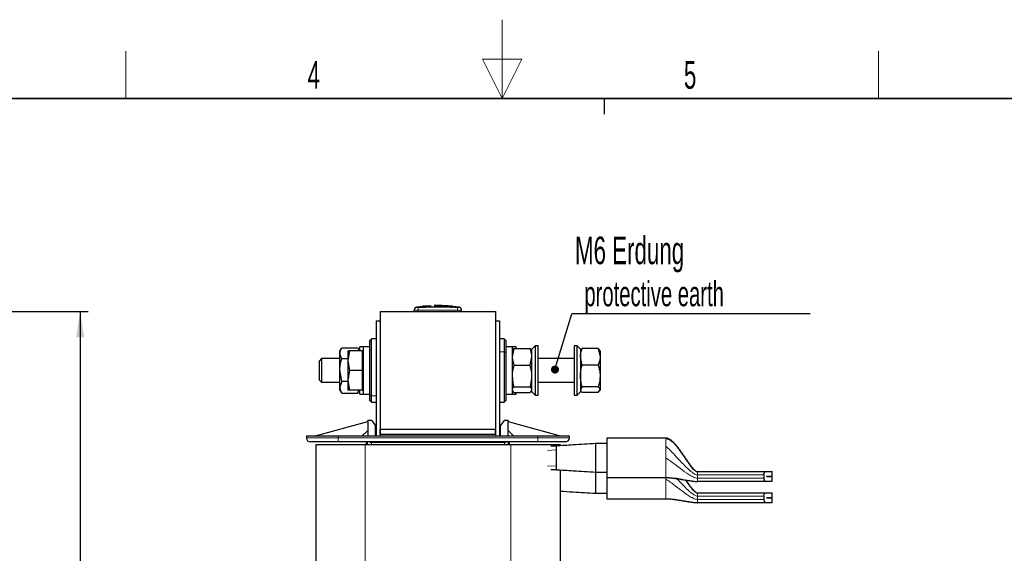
# Model space of a CAD drawing. Header units: millimetres. Extents: x 5 to 418, y 2 to 292.
# Tile 22 of 23: x 156 to 281, y 225 to 292. Entities that reach past the tile are written whole.
import ezdxf

# ---------------------------------------------------------------- set-up
doc = ezdxf.new("R2010")
doc.units = ezdxf.units.MM
doc.layers.add('SLD-0', color=7, linetype='Continuous')
doc.styles.add('SLDTEXTSTYLE0', font='TXT', dxfattribs={"width": 0.605})
doc.dimstyles.new('SLDDIMSTYLE0', dxfattribs={"dimtxt": 3.5, "dimasz": 3.302, "dimexe": 0, "dimexo": 0.0625, "dimgap": 0.875, "dimtad": 1, "dimlfac": 2, "dimrnd": 1e-09, "dimzin": 12, "dimdsep": 46, "dimtxsty": 'SLDTEXTSTYLE0', "dimsah": 1, "dimcen": 0.09, "dimadec": 0, "dimazin": 3, "dimtfac": 1, "dimtofl": 0, "dimtmove": 0, "dimatfit": 3, "dimfxl": 1, "dimfrac": 2, "dimtolj": 1, "dimtzin": 12, "dimarcsym": 0})
doc.dimstyles.new('SLDDIMSTYLE1', dxfattribs={"dimtxt": 0.18, "dimasz": 1.016, "dimexe": 0, "dimexo": 0.0625, "dimgap": 0, "dimtad": 0, "dimtih": 1, "dimtoh": 1, "dimdec": 0, "dimrnd": 1e-09, "dimzin": 0, "dimdsep": 46, "dimtxsty": 'Standard', "dimblk1": 'DOT', "dimblk2": 'DOT', "dimsah": 1, "dimcen": 0.09, "dimadec": 0, "dimazin": 0, "dimtfac": 1.016, "dimtdec": 0, "dimtofl": 0, "dimtmove": 0, "dimatfit": 3, "dimldrblk": 'DOT', "dimfxl": 1, "dimfrac": 2, "dimtolj": 1, "dimtzin": 0, "dimarcsym": 0})

# ---------------------------------------------------------------- blocks, each defined once
blk = doc.blocks.new('_D_1')
at = {"layer": 'SLD-0'}
for p, q in [((136.22, 255.5), (164.47, 255.5)), ((163.47, 255.5), (163.47, 175.8)), ((153.47, 175.8), (164.47, 175.8))]:
    blk.add_line(p, q, dxfattribs=at)
for points in [[(163.47, 255.5), (162.96, 252.2), (163.97, 252.2)], [(163.47, 175.8), (163.97, 179.1), (162.96, 179.1)]]:
    blk.add_solid(points, dxfattribs=at)
at = {"layer": 'SLD-0', "insert": (158.95, 209.64), "char_height": 3.5, "attachment_point": 1, "rotation": 90, "style": 'SLDTEXTSTYLE0'}
blk.add_mtext('159,4', dxfattribs=at)
blk = doc.blocks.new('SW_NOTE_0')
at = {"layer": 'SLD-0', "color": 0}
blk.add_line((30.23, 0), (0, 0), dxfattribs=at)
at = {"layer": 'SLD-0', "color": 0, "attachment_point": 1, "style": 'SLDTEXTSTYLE0'}
for s, insert, char_height in [('M6 Erdung', (0.41, 9.79), 3.5), ('protective earth', (1.6, 4.13), 3.175)]:
    blk.add_mtext(s, dxfattribs=dict(at, insert=insert, char_height=char_height))
blk = doc.blocks.new('_Dot')
at = {"color": 0, "linetype": 'ByBlock', "lineweight": -2}
blk.add_line((-0.5, 0), (-1, 0), dxfattribs=at)
at = {"color": 0, "linetype": 'ByBlock', "const_width": 0.5}
blk.add_lwpolyline([(-0.25, 0, 1), (0.25, 0, 1)], format="xyb", close=True, dxfattribs=at)

msp = doc.modelspace()

# ---------------------------------------------------------------- linework, layer by layer
at = {"color": 7, "linetype": 'Continuous', "lineweight": 25}
for p, q in [((206.9157, 256.1008), (206.1249, 256.0392)), ((207.8187, 256.2011), (206.8906, 256.1447)), ((207.9807, 256.1224), (206.9143, 256.0785)), ((206.9143, 256.1106), (207.9807, 256.1224)), ((206.9143, 256.1106), (206.9143, 256.1005)), ((207.9821, 256.1903), (207.0333, 256.1458)), ((208.3826, 256.1883), (210.5383, 256.1584)), ((208.7315, 256.1339), (210.721, 256.1153)), ((210.721, 256.0823), (208.7315, 256.1339)), ((210.721, 256.1053), (209.3357, 256.1183)), ((210.7446, 256.1527), (209.8178, 256.2052)), ((211.5828, 256.0392), (210.7194, 256.1065)), ((210.721, 256.1153), (210.721, 256.1053)), ((201.5288, 255.5021), (216.1788, 255.5021)), ((201.5288, 255.5021), (201.5288, 240.5021)), ((205.8538, 255.5021), (205.8538, 255.6581)), ((206.9143, 256.0444), (206.9143, 256.0344)), ((210.721, 256.0463), (210.721, 256.0362)), ((211.8538, 255.5021), (211.8538, 255.6581)), ((216.1788, 255.5021), (216.1788, 240.5021)), ((201.0288, 254.3021), (201.0288, 239.6521)), ((201.0288, 254.3021), (201.5288, 254.3021)), ((201.5288, 254.3021), (201.5288, 239.6521)), ((216.1788, 254.3021), (216.1788, 239.6521)), ((216.1788, 254.3021), (216.6788, 254.3021)), ((216.6788, 254.3021), (216.6788, 239.6521)), ((200.4288, 252.0021), (200.2288, 251.8021)), ((200.2288, 244.9508), (200.2288, 251.8021)), ((201.0288, 252.0021), (200.4288, 252.0021)), ((200.4288, 244.7902), (200.4288, 252.0021)), ((217.2788, 252.0021), (216.6788, 252.0021)), ((217.4788, 251.8021), (217.2788, 252.0021)), ((217.2788, 252.0021), (217.2788, 250.3575)), ((217.4788, 251.8021), (217.4788, 250.2397)), ((221.1788, 251.1271), (220.7788, 250.7271)), ((221.5788, 251.1271), (221.1788, 251.1271)), ((221.1788, 251.1271), (221.1788, 246.8051)), ((221.5788, 246.8051), (221.5788, 251.1271)), ((226.5288, 251.1271), (226.1288, 251.1271)), ((226.1288, 251.1271), (226.1288, 244.8771)), ((226.9288, 250.7271), (226.5288, 251.1271)), ((226.5288, 244.8771), (226.5288, 251.1271)), ((196.6169, 250.8279), (196.4288, 250.5021)), ((196.4288, 250.2139), (196.4288, 250.5021)), ((196.4288, 248.0987), (196.4288, 250.2139)), ((196.6521, 250.8867), (198.7056, 250.8867)), ((197.6521, 250.5021), (197.4288, 249.2521)), ((197.4288, 250.5021), (197.6521, 250.5021)), ((197.4288, 250.5021), (197.4288, 249.2521)), ((199.2788, 250.5021), (197.6521, 250.5021)), ((198.9288, 250.5021), (198.7407, 250.8279)), ((199.4288, 251.0021), (198.9288, 251.0021)), ((198.9288, 250.5021), (198.9288, 251.0021)), ((199.4288, 250.5021), (199.2788, 250.5021)), ((199.2788, 249.2521), (199.2788, 250.5021)), ((200.2288, 251.0021), (199.4288, 251.0021)), ((199.4288, 245.1805), (199.4288, 251.0021)), ((217.2788, 250.3575), (217.2788, 244.0021)), ((218.2788, 251.0021), (217.4788, 251.0021)), ((217.4788, 250.2397), (217.4788, 244.2021)), ((218.7788, 251.0021), (218.2788, 251.0021)), ((218.2788, 251.0021), (218.2788, 245.6882)), ((218.5021, 250.7732), (218.2788, 249.7302)), ((218.3342, 250.598), (218.2788, 250.5021)), ((218.5021, 250.7732), (218.3732, 250.5754)), ((218.5021, 250.7732), (220.5556, 250.7732)), ((218.7788, 250.7732), (218.7788, 251.0021)), ((220.6936, 250.5754), (220.5556, 250.7732)), ((220.7788, 250.5021), (220.7258, 250.594)), ((220.7788, 246.9583), (220.7788, 250.7271)), ((226.9288, 250.7271), (226.9288, 245.2771)), ((226.9819, 250.594), (226.9288, 250.5021)), ((227.0141, 250.5754), (227.1521, 250.7732)), ((229.2056, 250.7732), (227.1521, 250.7732)), ((229.2056, 250.7732), (229.4288, 249.7302)), ((229.2056, 250.7732), (229.3345, 250.5754)), ((229.4288, 250.5021), (229.3735, 250.598)), ((229.4288, 250.5021), (229.4288, 249.7302)), ((194.0856, 249.5021), (193.7788, 249.1953)), ((193.7788, 249.1953), (193.7788, 247.4055)), ((196.4288, 249.5021), (194.0856, 249.5021)), ((194.0856, 249.5021), (194.0856, 247.2521)), ((196.6521, 249.541), (197.4288, 249.541)), ((197.4288, 249.2521), (197.6521, 248.0021)), ((197.4288, 249.2521), (197.4288, 246.7521)), ((199.2788, 248.0021), (199.2788, 249.2521)), ((218.5021, 248.6872), (220.5556, 248.6872)), ((220.5556, 248.6872), (220.7788, 249.7302)), ((226.1288, 249.5021), (221.5788, 249.5021)), ((227.1521, 248.6872), (226.9288, 249.7302)), ((229.2056, 248.6872), (227.1521, 248.6872)), ((229.4288, 249.7302), (229.4288, 247.3016)), ((193.7788, 247.4055), (193.7788, 246.8088)), ((196.6521, 246.6564), (196.4288, 248.0987)), ((196.4288, 245.887), (196.4288, 248.0987)), ((197.6521, 248.0021), (197.4288, 246.7521)), ((199.2788, 248.0021), (197.6521, 248.0021)), ((199.2788, 246.7521), (199.2788, 248.0021)), ((193.7788, 246.8088), (194.0856, 246.5021)), ((194.0856, 247.2521), (194.0856, 246.5021)), ((194.0856, 246.5021), (196.4288, 246.5021)), ((196.6521, 246.6564), (196.4288, 245.887)), ((196.6521, 246.6564), (197.4288, 246.6564)), ((197.4288, 246.7521), (197.6521, 245.5021)), ((197.4288, 246.7521), (197.4288, 245.5021)), ((199.2788, 245.5021), (199.2788, 246.7521)), ((220.7788, 245.2771), (220.7788, 246.9583)), ((221.1788, 246.8051), (221.1788, 244.8771)), ((221.5788, 244.8771), (221.5788, 246.8051)), ((221.5788, 246.5021), (226.1288, 246.5021)), ((229.4288, 247.3016), (229.4288, 245.5735)), ((196.4288, 245.5021), (196.4288, 245.887)), ((196.4288, 245.5021), (196.6169, 245.1763)), ((196.6521, 245.1175), (196.6238, 245.1863)), ((196.6521, 245.1175), (198.7056, 245.1175)), ((197.6521, 245.5021), (197.4288, 245.5021)), ((199.2788, 245.5021), (197.6521, 245.5021)), ((198.7056, 245.1175), (198.8172, 245.5021)), ((198.7339, 245.1863), (198.7056, 245.1175)), ((198.7407, 245.1763), (198.9288, 245.5021)), ((198.9288, 245.0021), (198.9288, 245.5021)), ((198.9288, 245.0021), (199.4288, 245.0021)), ((199.2788, 245.5021), (199.4288, 245.5021)), ((199.4288, 245.0021), (199.4288, 245.1805)), ((199.4288, 245.0021), (200.2288, 245.0021)), ((200.2288, 244.2021), (200.2288, 244.9508)), ((217.4788, 245.0021), (218.2788, 245.0021)), ((218.2788, 245.6882), (218.2788, 245.0021)), ((218.2788, 245.5021), (218.3342, 245.4062)), ((218.2788, 245.0021), (218.7788, 245.0021)), ((218.5021, 245.231), (218.3732, 245.4287)), ((218.5021, 245.9161), (220.5556, 245.9161)), ((218.5021, 245.231), (220.5556, 245.231)), ((218.7788, 245.0021), (218.7788, 245.231)), ((220.5556, 245.9161), (220.7788, 245.5735)), ((220.6936, 245.4288), (220.5556, 245.231)), ((220.7258, 245.4102), (220.7788, 245.5021)), ((220.7788, 245.2771), (221.1788, 244.8771)), ((221.1788, 244.8771), (221.5788, 244.8771)), ((226.1288, 244.8771), (226.5288, 244.8771)), ((226.5288, 244.8771), (226.9288, 245.2771)), ((227.1521, 245.9161), (226.9288, 245.5735)), ((226.9288, 245.5021), (226.9819, 245.4102)), ((229.2056, 245.9161), (227.1521, 245.9161)), ((229.2056, 245.231), (227.1521, 245.231)), ((229.2056, 245.231), (229.4288, 245.5735)), ((229.3735, 245.4062), (229.4288, 245.5021)), ((229.4288, 245.5735), (229.4288, 245.5021)), ((200.2288, 244.2021), (200.4288, 244.0021)), ((200.4288, 244.0021), (200.4288, 244.7902)), ((200.4288, 244.0021), (201.0288, 244.0021)), ((216.6788, 244.0021), (217.2788, 244.0021)), ((217.2788, 244.0021), (217.4788, 244.2021)), ((193.1538, 239.6521), (199.9538, 241.5521)), ((199.9538, 241.5521), (199.9538, 241.6521)), ((200.4538, 241.6521), (199.9538, 241.6521)), ((199.9538, 241.5519), (199.9538, 239.6521)), ((200.4538, 241.6521), (200.9538, 241.0021)), ((217.2538, 241.6521), (216.7538, 241.0021)), ((217.7538, 241.6521), (217.2538, 241.6521)), ((217.7538, 241.6521), (217.7538, 241.5521)), ((217.7538, 241.5519), (217.7538, 241.5521)), ((217.7538, 241.5521), (224.5538, 239.6521)), ((217.7538, 239.6521), (217.7538, 241.5519)), ((199.9538, 240.4021), (199.2038, 239.6521)), ((200.9538, 239.6521), (200.9538, 241.0021)), ((216.1788, 240.5021), (201.5288, 240.5021)), ((201.5288, 239.9021), (201.5288, 240.5021)), ((216.1788, 239.9021), (201.5288, 239.9021)), ((201.5288, 239.9021), (201.5288, 239.6521)), ((216.1788, 239.9021), (216.1788, 240.5021)), ((216.1788, 239.9021), (216.1788, 239.6521)), ((216.7538, 241.0021), (216.7538, 239.6521)), ((218.5038, 239.6521), (217.7538, 240.4021)), ((192.1788, 239.6521), (192.1788, 239.4521)), ((196.1788, 239.6521), (192.1788, 239.6521)), ((193.3538, 238.6151), (193.3538, 196.1151)), ((193.3538, 238.6151), (199.6038, 238.6151)), ((221.5288, 239.6521), (196.1788, 239.6521)), ((221.5288, 238.9521), (196.1788, 238.9521)), ((199.6038, 238.6151), (218.1038, 238.6151)), ((199.7538, 238.9521), (199.7538, 238.6151)), ((217.9538, 238.6151), (217.9538, 238.9521)), ((218.1038, 238.6151), (224.3538, 238.6151)), ((225.5288, 239.6521), (221.5288, 239.6521)), ((224.3538, 238.6151), (224.3538, 238.4534)), ((225.5288, 239.4521), (225.5288, 239.6521)), ((230.2788, 238.7218), (228.8538, 238.7218)), ((228.8538, 238.7218), (228.8538, 236.9218)), ((237.7788, 239.4218), (230.2788, 239.4218)), ((230.2788, 239.4218), (230.2788, 234.4218)), ((223.8538, 238.4235), (223.1773, 238.3911)), ((223.8538, 238.4235), (223.8538, 237.9229)), ((223.8538, 237.9229), (223.8538, 235.9206)), ((228.8538, 236.9218), (228.8538, 235.1218)), ((223.8538, 235.4201), (223.1773, 235.3876)), ((224.3538, 235.3902), (224.3538, 196.1151)), ((228.8538, 235.1218), (230.2788, 235.1218)), ((241.7788, 235.1718), (250.4314, 235.1718)), ((250.4314, 235.1718), (251.2788, 235.1718)), ((251.2788, 234.5493), (251.2788, 235.1718)), ((230.2788, 234.4218), (237.7788, 234.4218)), ((230.2788, 234.4218), (230.2788, 231.7347)), ((250.4314, 233.9218), (241.7788, 233.9218)), ((250.207, 234.7551), (250.207, 234.3385)), ((251.2788, 233.9218), (250.4314, 233.9218)), ((250.5321, 234.5443), (250.5321, 234.5493)), ((250.5321, 234.5493), (251.2788, 234.5493)), ((251.2788, 234.5443), (250.5321, 234.5443)), ((251.2788, 233.9218), (251.2788, 234.5443)), ((228.8538, 232.4347), (230.2788, 232.4347)), ((241.7788, 232.4847), (250.4314, 232.4847)), ((250.4314, 232.4847), (251.2788, 232.4847)), ((251.2788, 231.8622), (251.2788, 232.4847)), ((230.2788, 231.7347), (237.7788, 231.7347)), ((250.4314, 231.2347), (241.7788, 231.2347)), ((250.207, 232.068), (250.207, 231.6513)), ((251.2788, 231.2347), (250.4314, 231.2347)), ((250.5321, 231.8572), (250.5321, 231.8622)), ((250.5321, 231.8622), (251.2788, 231.8622)), ((251.2788, 231.8572), (250.5321, 231.8572)), ((251.2788, 231.2347), (251.2788, 231.8572))]:
    msp.add_line(p, q, dxfattribs=at)
at = {"color": 7, "linetype": 'Continuous', "lineweight": 18}
for p, q in [((206.3497, 256.008), (206.3538, 255.658)), ((206.3538, 255.5021), (206.3538, 255.658)), ((211.358, 256.008), (211.3538, 255.658)), ((211.3538, 255.5021), (211.3538, 255.658)), ((211.5099, 256.008), (211.5505, 256.0435)), ((216.6788, 250.3575), (217.2788, 250.3575)), ((217.4788, 250.2397), (217.2788, 250.3575)), ((200.2288, 244.9508), (200.4288, 244.7902)), ((201.0288, 244.7902), (200.4288, 244.7902)), ((192.1788, 239.4521), (196.1788, 239.4521)), ((196.1788, 239.4521), (196.1788, 239.6521)), ((196.1788, 238.9521), (196.1788, 239.4521)), ((221.5288, 239.4521), (196.1788, 239.4521)), ((199.6038, 238.6151), (199.6038, 196.1151)), ((199.9325, 238.6151), (199.9325, 238.9521)), ((200.416, 238.6151), (200.416, 238.8523)), ((200.4306, 238.8521), (200.416, 238.8523)), ((217.2771, 238.8521), (200.4306, 238.8521)), ((217.2771, 238.8521), (217.2917, 238.8523)), ((217.2917, 238.8523), (217.2917, 238.6151)), ((217.7752, 238.9521), (217.7752, 238.6151)), ((218.1038, 238.6151), (218.1038, 196.1151)), ((221.5288, 239.6521), (221.5288, 239.4521)), ((221.5288, 239.4521), (225.5288, 239.4521)), ((221.5288, 238.9521), (221.5288, 239.4521)), ((237.7788, 239.4169), (237.7788, 239.4218)), ((223.8538, 237.9229), (222.7772, 237.8713)), ((237.7788, 238.3913), (237.7788, 238.4924)), ((223.8538, 235.9206), (222.7772, 235.869)), ((237.7788, 234.4218), (237.7788, 234.4267)), ((237.7788, 234.2347), (237.7788, 234.4218)), ((241.7788, 234.7551), (250.207, 234.7551)), ((241.7788, 234.7551), (241.7788, 234.3385)), ((250.207, 234.3385), (241.7788, 234.3385)), ((237.7788, 231.7347), (237.7788, 231.7396)), ((241.7788, 232.068), (250.207, 232.068)), ((241.7788, 232.068), (241.7788, 231.6513)), ((250.207, 231.6513), (241.7788, 231.6513))]:
    msp.add_line(p, q, dxfattribs=at)
at = {"color": 7, "linetype": 'Continuous', "lineweight": 25}
for centre, radius, start, end in [((206.2038, 255.6967), 0.35, 97.642337, 180), ((211.5038, 255.6967), 0.35, 360, 82.373112), ((192.6788, 239.4521), 0.5, 180, 270), ((225.0288, 239.4521), 0.5, 270, 0)]:
    msp.add_arc(centre, radius, start, end, dxfattribs=at)
at = {"color": 7, "linetype": 'Continuous', "lineweight": 18}
for centre, radius, start, end in [((206.2038, 255.6581), 0.35, 90.989679, 179.997938), ((211.5039, 255.6581), 0.35, 0.002064, 89.009565), ((199.6397, 238.896), 0.7776, 356.778029, 4.14963), ((199.6444, 238.8771), 0.7867, 358.180688, 5.472745), ((218.0633, 238.8771), 0.7867, 174.527255, 181.819312), ((218.068, 238.896), 0.7776, 175.85037, 183.22197)]:
    msp.add_arc(centre, radius, start, end, dxfattribs=at)
at = {"color": 7, "linetype": 'Continuous', "lineweight": 25}
for points, knots in [([(209.181, 256.2412), (209.0598, 256.2513), (208.7977, 256.2733), (208.5357, 256.2491), (208.3948, 256.2361)], [0, 0, 0, 0, 0.46211701, 1, 1, 1, 1]), ([(210.5383, 256.1584), (210.0179, 256.2057), (209.3944, 256.2624), (208.7708, 256.2281), (208.6676, 256.2225)], [0, 0, 0, 0, 0.834628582, 1, 1, 1, 1]), ([(206.9143, 256.0444), (207.4349, 256.0559), (208.7037, 256.084), (209.9727, 256.0603), (210.721, 256.0463)], [0, 0, 0, 0, 0.410329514, 1, 1, 1, 1]), ([(210.721, 256.0362), (210.2006, 256.0473), (208.9318, 256.0741), (207.6629, 256.0491), (206.9143, 256.0344)], [0, 0, 0, 0, 0.41007635, 1, 1, 1, 1]), ([(196.4288, 250.2139), (196.4536, 250.3902), (196.4823, 250.5943), (196.5974, 250.7907), (196.613, 250.8174)], [0, 0, 0, 0, 0.86381295, 1, 1, 1, 1]), ([(196.6521, 249.541), (196.562, 249.7087), (196.4428, 249.9305), (196.4316, 250.1582), (196.4288, 250.2139)], [0, 0, 0, 0, 0.755634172, 1, 1, 1, 1]), ([(198.7447, 250.8174), (198.7604, 250.7907), (198.8212, 250.6871), (198.8566, 250.5809), (198.8828, 250.5021)], [0, 0, 0, 0, 0.25809988, 1, 1, 1, 1]), ([(220.7788, 249.7302), (220.7786, 249.7549), (220.7754, 250.1071), (220.6615, 250.4523), (220.5556, 250.7732)], [0, 0, 0, 0, 0.07020058, 1, 1, 1, 1]), ([(226.9288, 249.7302), (226.9291, 249.7549), (226.9322, 250.1071), (227.0462, 250.4523), (227.1521, 250.7732)], [0, 0, 0, 0, 0.07020058, 1, 1, 1, 1]), ([(196.4288, 248.0987), (196.4291, 248.1329), (196.4322, 248.62), (196.5462, 249.0972), (196.6521, 249.541)], [0, 0, 0, 0, 0.07020058, 1, 1, 1, 1]), ([(218.2788, 249.7302), (218.2791, 249.7055), (218.2822, 249.3533), (218.3962, 249.0081), (218.5021, 248.6872)], [0, 0, 0, 0, 0.07020058, 1, 1, 1, 1]), ([(218.5021, 248.6872), (218.412, 248.342), (218.2928, 247.8851), (218.2816, 247.4162), (218.2788, 247.3016)], [0, 0, 0, 0, 0.75563417, 1, 1, 1, 1]), ([(220.7788, 247.3016), (220.7761, 247.4162), (220.7649, 247.8851), (220.6457, 248.342), (220.5556, 248.6872)], [0, 0, 0, 0, 0.24436583, 1, 1, 1, 1]), ([(226.9288, 247.3016), (226.9316, 247.4162), (226.9428, 247.8851), (227.062, 248.342), (227.1521, 248.6872)], [0, 0, 0, 0, 0.24436583, 1, 1, 1, 1]), ([(229.4288, 249.7302), (229.4286, 249.7055), (229.4254, 249.3533), (229.3115, 249.0081), (229.2056, 248.6872)], [0, 0, 0, 0, 0.07020058, 1, 1, 1, 1]), ([(229.2056, 248.6872), (229.2957, 248.342), (229.4149, 247.8851), (229.4261, 247.4162), (229.4288, 247.3016)], [0, 0, 0, 0, 0.75563417, 1, 1, 1, 1]), ([(218.2788, 247.3016), (218.3059, 246.9389), (218.3409, 246.4698), (218.4723, 246.0185), (218.5021, 245.9161)], [0, 0, 0, 0, 0.7730974, 1, 1, 1, 1]), ([(220.5556, 245.9161), (220.5854, 246.0185), (220.7168, 246.4698), (220.7518, 246.9389), (220.7788, 247.3016)], [0, 0, 0, 0, 0.2269026, 1, 1, 1, 1]), ([(227.1521, 245.9161), (227.1223, 246.0185), (226.9909, 246.4698), (226.9559, 246.9389), (226.9288, 247.3016)], [0, 0, 0, 0, 0.2269026, 1, 1, 1, 1]), ([(229.4288, 247.3016), (229.4018, 246.9389), (229.3668, 246.4698), (229.2354, 246.0185), (229.2056, 245.9161)], [0, 0, 0, 0, 0.7730974, 1, 1, 1, 1]), ([(196.4288, 245.887), (196.4291, 245.8687), (196.4322, 245.6089), (196.5462, 245.3542), (196.6521, 245.1175)], [0, 0, 0, 0, 0.07020058, 1, 1, 1, 1]), ([(218.2788, 245.5735), (218.2791, 245.5816), (218.2822, 245.6973), (218.3962, 245.8107), (218.5021, 245.9161)], [0, 0, 0, 0, 0.07020058, 1, 1, 1, 1]), ([(226.9288, 245.5735), (226.9291, 245.5654), (226.9322, 245.4497), (227.0462, 245.3364), (227.1521, 245.231)], [0, 0, 0, 0, 0.07020058, 1, 1, 1, 1]), ([(229.4288, 245.5735), (229.4286, 245.5816), (229.4254, 245.6973), (229.3115, 245.8107), (229.2056, 245.9161)], [0, 0, 0, 0, 0.07020058, 1, 1, 1, 1]), ([(196.1788, 238.9521), (195.7386, 238.9521), (195.0613, 238.9521), (194.2464, 238.9521), (193.6857, 238.9521), (193.234, 238.9521), (192.7975, 238.9521), (192.7256, 238.9521), (192.6788, 238.9521)], [0, 0, 0, 0, 0.23945684, 0.36836066, 0.5, 0.63163934, 0.76054316, 1, 1, 1, 1]), ([(200.416, 238.8523), (200.3927, 238.8541), (200.3455, 238.858), (200.2538, 238.8853), (200.1991, 238.9252), (200.1623, 238.9521)], [0, 0, 0, 0, 0.24118493, 0.48897876, 1, 1, 1, 1]), ([(217.545, 238.9521), (217.5084, 238.9253), (217.454, 238.8855), (217.3624, 238.858), (217.315, 238.8542), (217.2917, 238.8523)], [0, 0, 0, 0, 0.50902528, 0.75798748, 1, 1, 1, 1]), ([(225.0288, 238.9521), (224.9821, 238.9521), (224.9102, 238.9521), (224.4737, 238.9521), (224.022, 238.9521), (223.4613, 238.9521), (222.6464, 238.9521), (221.9691, 238.9521), (221.5288, 238.9521)], [0, 0, 0, 0, 0.23945684, 0.36836066, 0.5, 0.63163934, 0.76054316, 1, 1, 1, 1]), ([(228.8538, 238.7218), (227.907, 238.6644), (226.2138, 238.5617), (224.5539, 238.4649), (223.8223, 238.4222)], [0, 0, 0, 0, 0.559232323, 1, 1, 1, 1]), ([(241.618, 235.2182), (241.5664, 235.2505), (241.2731, 235.4339), (240.8234, 236.0626), (240.0759, 237.1393), (239.3302, 238.2596), (238.5951, 239.0569), (238.1788, 239.325), (237.9483, 239.409), (237.8343, 239.4176), (237.7788, 239.4218)], [0, 0, 0, 0, 0.03198809, 0.18190067, 0.38556359, 0.71760697, 0.87444606, 0.94121989, 0.9713697, 1, 1, 1, 1]), ([(237.7788, 239.4169), (237.9794, 239.3496), (238.4314, 239.1982), (239.1462, 238.4032), (239.8241, 237.4795), (240.4686, 236.5266), (240.9495, 235.8631), (241.3077, 235.4246), (241.571, 235.2377), (241.675, 235.184), (241.7464, 235.1756), (241.7788, 235.1718)], [0, 0, 0, 0, 0.12259763, 0.27623128, 0.55225329, 0.70546334, 0.83888288, 0.94869327, 0.96903421, 0.98590289, 1, 1, 1, 1]), ([(223.8223, 235.4214), (224.5539, 235.3787), (226.2138, 235.2819), (227.907, 235.1792), (228.8538, 235.1218)], [0, 0, 0, 0, 0.44076768, 1, 1, 1, 1]), ([(223.8538, 235.9206), (223.8537, 235.8643), (223.8534, 235.7517), (223.8531, 235.6016), (223.855, 235.4889), (223.8541, 235.4287), (223.8539, 235.4226), (223.8538, 235.4201)], [0, 0, 0, 0, 0.21495674, 0.42991764, 0.64456722, 0.85725994, 1, 1, 1, 1]), ([(228.8538, 235.1218), (228.8538, 234.964), (228.8538, 234.6239), (228.8538, 234.0283), (228.8538, 233.4381), (228.8538, 232.935), (228.8538, 232.6429), (228.8538, 232.4672), (228.8538, 232.4557), (228.8538, 232.4484)], [0, 0, 0, 0, 0.13977797, 0.30130726, 0.46299651, 0.62409155, 0.78497608, 0.86475376, 1, 1, 1, 1]), ([(250.207, 234.7551), (250.2093, 234.7975), (250.2137, 234.8823), (250.247, 234.9964), (250.2962, 235.0902), (250.3605, 235.158), (250.4074, 235.1671), (250.4314, 235.1718)], [0, 0, 0, 0, 0.18196312, 0.36352733, 0.55538717, 0.77170619, 1, 1, 1, 1]), ([(237.7788, 234.4218), (237.9631, 234.4141), (238.357, 234.3975), (238.9549, 234.316), (239.4985, 234.2324), (239.8927, 234.1682), (240.2939, 234.103), (240.7103, 234.0373), (241.1016, 233.9811), (241.3868, 233.9458), (241.594, 233.9281), (241.6934, 233.9233), (241.7427, 233.922), (241.7676, 233.9219), (241.7788, 233.9218)], [0, 0, 0, 0, 0.09085046, 0.19420417, 0.29941866, 0.35608732, 0.41976913, 0.57433814, 0.75306136, 0.91275547, 0.96783906, 0.98670688, 0.99396933, 1, 1, 1, 1]), ([(240.2781, 234.1239), (240.3505, 234.0185), (240.5767, 233.6893), (240.9499, 233.1756), (241.3077, 232.7375), (241.571, 232.5506), (241.675, 232.4968), (241.7464, 232.4885), (241.7788, 232.4847)], [0, 0, 0, 0, 0.17591266, 0.54920864, 0.85644833, 0.91336047, 0.96055753, 1, 1, 1, 1]), ([(241.618, 232.5311), (241.5664, 232.5634), (241.2731, 232.7468), (240.856, 233.3286), (240.5022, 233.8417), (240.3115, 234.1181)], [0, 0, 0, 0, 0.08960854, 0.50956007, 1, 1, 1, 1]), ([(250.207, 234.3385), (250.2093, 234.2961), (250.2137, 234.2113), (250.247, 234.0972), (250.2962, 234.0034), (250.3605, 233.9356), (250.4074, 233.9265), (250.4314, 233.9218)], [0, 0, 0, 0, 0.18196312, 0.36352733, 0.55538717, 0.77170619, 1, 1, 1, 1]), ([(224.3538, 232.7038), (224.9091, 232.6713), (226.393, 232.5844), (227.9066, 232.4923), (228.8538, 232.4347)], [0, 0, 0, 0, 0.37421486, 1, 1, 1, 1]), ([(250.207, 232.068), (250.2093, 232.1104), (250.2137, 232.1951), (250.247, 232.3093), (250.2962, 232.4031), (250.3605, 232.4709), (250.4074, 232.48), (250.4314, 232.4847)], [0, 0, 0, 0, 0.18196312, 0.36352733, 0.55538717, 0.77170619, 1, 1, 1, 1]), ([(237.7788, 231.7347), (237.9631, 231.7269), (238.357, 231.7104), (238.9549, 231.6289), (239.4985, 231.5453), (239.8927, 231.4811), (240.2939, 231.4159), (240.7103, 231.3502), (241.1016, 231.2939), (241.3868, 231.2587), (241.594, 231.241), (241.6934, 231.2362), (241.7427, 231.2349), (241.7676, 231.2347), (241.7788, 231.2347)], [0, 0, 0, 0, 0.09085046, 0.19420417, 0.29941866, 0.35608732, 0.41976913, 0.57433814, 0.75306136, 0.91275547, 0.96783906, 0.98670688, 0.99396933, 1, 1, 1, 1]), ([(250.207, 231.6513), (250.2093, 231.6089), (250.2137, 231.5242), (250.247, 231.4101), (250.2962, 231.3163), (250.3605, 231.2485), (250.4074, 231.2394), (250.4314, 231.2347)], [0, 0, 0, 0, 0.18196312, 0.36352733, 0.55538717, 0.77170619, 1, 1, 1, 1])]:
    msp.add_open_spline(points, degree=3, knots=knots, dxfattribs=at)
at = {"color": 7, "linetype": 'Continuous', "lineweight": 18}
for points, knots in [([(206.3538, 255.658), (206.2976, 255.6579), (206.1852, 255.6575), (206.0354, 255.6574), (205.9223, 255.6574), (205.8624, 255.6576), (205.8563, 255.6579), (205.8538, 255.6581)], [0, 0, 0, 0, 0.21467278, 0.42935247, 0.64402667, 0.85869575, 1, 1, 1, 1]), ([(206.1572, 256.0435), (206.1572, 256.0435), (206.1437, 256.0554), (206.1707, 256.0317), (206.1978, 256.008)], [0, 0, 0, 0, 0.000074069, 1, 1, 1, 1]), ([(206.1978, 256.008), (206.1986, 256.0079), (206.2008, 256.0076), (206.2194, 256.0073), (206.2537, 256.0073), (206.2988, 256.0075), (206.3328, 256.0078), (206.3497, 256.008)], [0, 0, 0, 0, 0.14056698, 0.35532785, 0.57084385, 0.7860438, 1, 1, 1, 1]), ([(206.3497, 256.008), (206.9181, 256.0134), (208.055, 256.0243), (209.7246, 256.0238), (210.8255, 256.0131), (211.358, 256.008)], [0, 0, 0, 0, 0.34049866, 0.68104892, 1, 1, 1, 1]), ([(211.3538, 255.658), (210.8222, 255.6634), (209.7231, 255.6744), (208.0564, 255.675), (206.9214, 255.6637), (206.3538, 255.658)], [0, 0, 0, 0, 0.31897789, 0.65947635, 1, 1, 1, 1]), ([(211.8538, 255.6581), (211.8483, 255.6579), (211.8373, 255.6575), (211.7511, 255.6574), (211.6242, 255.6574), (211.4836, 255.6576), (211.3907, 255.6579), (211.3538, 255.658)], [0, 0, 0, 0, 0.21467234, 0.42935197, 0.64402607, 0.85869541, 1, 1, 1, 1]), ([(211.358, 256.008), (211.3691, 256.0079), (211.3971, 256.0076), (211.4395, 256.0073), (211.4779, 256.0073), (211.5043, 256.0075), (211.508, 256.0078), (211.5099, 256.008)], [0, 0, 0, 0, 0.140656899, 0.355503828, 0.57103286, 0.786171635, 1, 1, 1, 1]), ([(241.7788, 234.7551), (241.7251, 234.7617), (241.6042, 234.7766), (241.4229, 234.8647), (241.1002, 235.0645), (240.4623, 235.6127), (239.72, 236.3912), (238.9439, 237.2281), (238.3542, 237.8661), (237.9574, 238.2283), (237.7788, 238.3913)], [0, 0, 0, 0, 0.02781081, 0.06251269, 0.10462609, 0.23036969, 0.51594424, 0.69632503, 0.86334754, 1, 1, 1, 1]), ([(241.7788, 234.3385), (241.6954, 234.3489), (241.5034, 234.3728), (241.1398, 234.5347), (240.4878, 234.9105), (239.749, 235.4564), (238.9689, 236.0514), (238.3699, 236.5151), (237.9628, 236.7952), (237.7788, 236.9218)], [0, 0, 0, 0, 0.04988715, 0.11488065, 0.24484219, 0.52951419, 0.70549274, 0.86692347, 1, 1, 1, 1]), ([(241.7788, 233.9218), (241.695, 233.925), (241.5, 233.9323), (241.133, 233.9799), (240.4706, 234.086), (239.6155, 234.2409), (238.6824, 234.4027), (238.0592, 234.4193), (237.7788, 234.4267)], [0, 0, 0, 0, 0.0474564, 0.11032331, 0.237897, 0.52190906, 0.78486587, 1, 1, 1, 1]), ([(241.7788, 231.6513), (241.6954, 231.6617), (241.5034, 231.6857), (241.1398, 231.8476), (240.4878, 232.2234), (239.749, 232.7693), (238.9689, 233.3642), (238.3699, 233.8279), (237.9628, 234.1081), (237.7788, 234.2347)], [0, 0, 0, 0, 0.04988715, 0.11488065, 0.24484219, 0.52951419, 0.70549274, 0.86692347, 1, 1, 1, 1]), ([(241.7788, 232.068), (241.7251, 232.0746), (241.6042, 232.0895), (241.4229, 232.1775), (241.1002, 232.3774), (240.4624, 232.9255), (239.7974, 233.622), (239.3029, 234.155), (239.1584, 234.3108)], [0, 0, 0, 0, 0.04387504, 0.09862159, 0.16506075, 0.36343702, 0.81396662, 1, 1, 1, 1]), ([(241.7788, 231.2347), (241.695, 231.2378), (241.5, 231.2452), (241.133, 231.2927), (240.4706, 231.3988), (239.6155, 231.5538), (238.6824, 231.7156), (238.0592, 231.7321), (237.7788, 231.7396)], [0, 0, 0, 0, 0.0474564, 0.11032331, 0.237897, 0.52190906, 0.78486587, 1, 1, 1, 1])]:
    msp.add_open_spline(points, degree=3, knots=knots, dxfattribs=at)
for points in [[(237.7788, 238.4924), (237.7788, 238.6203), (237.7788, 238.8762), (237.7788, 239.1564), (237.7788, 239.3535), (237.7788, 239.3958), (237.7788, 239.4169)], [(237.7788, 236.9218), (237.7788, 237.1856), (237.7788, 237.7132), (237.7788, 238.1653), (237.7788, 238.3913)], [(237.7788, 234.4267), (237.7788, 234.481), (237.7788, 234.5895), (237.7788, 235.1737), (237.7788, 235.9784), (237.7788, 236.6073), (237.7788, 236.9218)], [(241.7788, 235.1718), (241.7788, 235.1686), (241.7788, 235.1622), (241.7788, 235.1115), (241.7788, 235.036), (241.7788, 234.9679), (241.7788, 234.9339)], [(241.7788, 234.9339), (241.7788, 234.9053), (241.7788, 234.8479), (241.7788, 234.7861), (241.7788, 234.7551)], [(237.7788, 231.7396), (237.7788, 231.7939), (237.7788, 231.9024), (237.7788, 232.4866), (237.7788, 233.2912), (237.7788, 233.9202), (237.7788, 234.2347)], [(241.7788, 234.3385), (241.7788, 234.2839), (241.7788, 234.1747), (241.7788, 234.0369), (241.7788, 233.9406), (241.7788, 233.9281), (241.7788, 233.9218)], [(241.7788, 232.4847), (241.7788, 232.4815), (241.7788, 232.4751), (241.7788, 232.4243), (241.7788, 232.3488), (241.7788, 232.2808), (241.7788, 232.2468)], [(241.7788, 232.2468), (241.7788, 232.2181), (241.7788, 232.1608), (241.7788, 232.0989), (241.7788, 232.068)], [(241.7788, 231.6513), (241.7788, 231.5967), (241.7788, 231.4875), (241.7788, 231.3498), (241.7788, 231.2535), (241.7788, 231.2409), (241.7788, 231.2347)]]:
    msp.add_open_spline(points, degree=3, dxfattribs=at)
at = {"layer": 'SLD-0', "lineweight": 18}
for p, q in [((217, 292.5), (217, 282.5)), ((169.25, 282.5), (169.25, 288.5)), ((219.5, 287.5), (214.5, 287.5)), ((214.5, 287.5), (217, 282.5)), ((217, 282.5), (219.5, 287.5)), ((264.75, 282.5), (264.75, 288.5))]:
    msp.add_line(p, q, dxfattribs=at)
at = {"layer": 'SLD-0', "lineweight": 35}
msp.add_line((408, 282.5), (26, 282.5), dxfattribs=at)
at = {"layer": 'SLD-0'}
msp.add_line((230, 280.5), (230, 282.5), dxfattribs=at)
msp.add_line((230, 280.5), (230, 282.5), dxfattribs=at)

# ---------------------------------------------------------------- block references
msp.add_blockref('SW_NOTE_0', (225.8379, 255.1986), dxfattribs=at)

# ---------------------------------------------------------------- texts
at = {"layer": 'SLD-0', "char_height": 3.5, "attachment_point": 2, "style": 'SLDTEXTSTYLE0'}
for s, insert in [('4', (193.1027, 287.243)), ('5', (240.8527, 287.243))]:
    msp.add_mtext(s, dxfattribs=dict(at, insert=insert))

# ---------------------------------------------------------------- dimensions: what is measured, and where the dimension line sits
at = {"layer": 'SLD-0'}
dim = msp.add_linear_dim(base=(163.4657, 175.8021), p1=(136.2157, 255.5021), p2=(153.4657, 175.8021), angle=90, dimstyle='SLDDIMSTYLE0', dxfattribs=at)
dim.commit()
dim.dimension.update_dxf_attribs({"geometry": '_D_1', "text_midpoint": (163.4657, 215.6521), "dimtype": 160})

# ---------------------------------------------------------------- leaders
msp.add_leader([(223.7068, 248.1221), (225.8379, 255.1986)], dimstyle='SLDDIMSTYLE1', dxfattribs=at)

doc.saveas('drawing.dxf')
